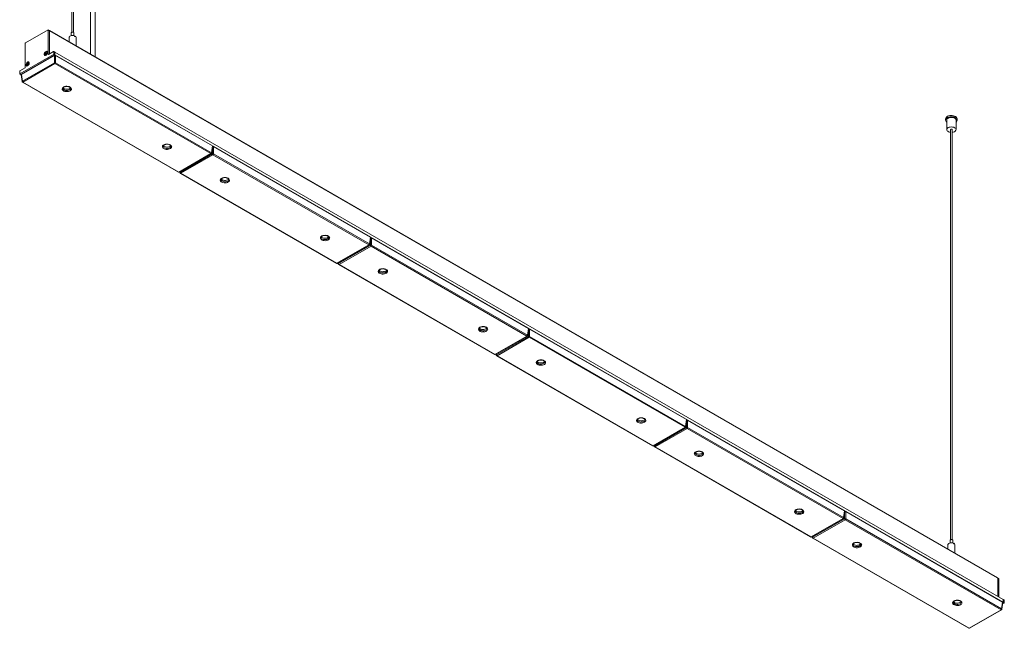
# Model space of a CAD drawing. Header units: millimetres. Extents: x 20 to 713, y 2 to 273.
# Tile 3 of 4: x 460 to 713, y 2 to 158. Entities that reach past the tile are written whole.
import ezdxf

# ---------------------------------------------------------------- set-up
doc = ezdxf.new("R2010")
doc.units = ezdxf.units.MM

msp = doc.modelspace()

# ---------------------------------------------------------------- linework, layer by layer
at = {"color": 7, "linetype": 'Continuous', "lineweight": 15}
for p, q in [((473.873, 260.439), (473.873, 155.104)), ((474.273, 155.104), (474.273, 260.439)), ((478.694, 257.738), (478.694, 149.464)), ((479.894, 148.771), (479.894, 257.738)), ((467.768, 155.737), (461.97, 152.39)), ((468.101, 155.579), (467.818, 155.742)), ((467.839, 149.491), (467.839, 155.696)), ((468.121, 155.533), (467.839, 155.696)), ((711.628, 14.993), (468.101, 155.579)), ((468.121, 149.605), (468.121, 155.533)), ((711.649, 14.947), (468.121, 155.533)), ((473.728, 154.942), (473.728, 154.278)), ((474.418, 154.278), (474.418, 154.942)), ((461.899, 152.267), (461.899, 146.062)), ((473.173, 153.799), (473.173, 152.651)), ((474.589, 154.061), (474.589, 154.224)), ((474.589, 154.103), (474.693, 154.175)), ((474.693, 154.175), (474.693, 154.012)), ((474.973, 151.612), (474.973, 153.799)), ((460.555, 144.421), (469.182, 149.401)), ((460.838, 144.257), (469.465, 149.237)), ((469.395, 149.197), (460.908, 144.298)), ((466.922, 149.21), (466.951, 149.193)), ((467.024, 149.593), (467.059, 149.635)), ((467.066, 149.556), (467.024, 149.593)), ((467.04, 149.684), (467.09, 149.701)), ((467.064, 149.662), (467.04, 149.684)), ((467.098, 149.52), (467.058, 149.491)), ((467.059, 149.635), (467.101, 149.597)), ((467.064, 149.662), (467.114, 149.679)), ((467.066, 149.556), (467.101, 149.597)), ((467.114, 149.679), (467.09, 149.701)), ((467.21, 149.631), (467.09, 149.701)), ((467.128, 149.537), (467.1, 149.521)), ((467.221, 149.528), (467.101, 149.597)), ((467.112, 149.465), (467.114, 149.512)), ((467.112, 149.465), (467.169, 149.464)), ((467.114, 149.823), (467.148, 149.818)), ((467.114, 149.823), (467.128, 149.77)), ((467.235, 149.609), (467.114, 149.679)), ((467.114, 149.512), (467.17, 149.511)), ((467.128, 149.77), (467.161, 149.765)), ((467.248, 149.701), (467.128, 149.77)), ((467.148, 149.818), (467.161, 149.765)), ((467.222, 149.503), (467.158, 149.54)), ((467.281, 149.696), (467.161, 149.765)), ((467.168, 149.837), (467.183, 149.888)), ((467.168, 149.837), (467.223, 149.824)), ((467.169, 149.464), (467.17, 149.511)), ((467.183, 149.888), (467.238, 149.875)), ((467.21, 149.631), (467.235, 149.609)), ((467.236, 149.552), (467.221, 149.501)), ((467.223, 149.824), (467.238, 149.875)), ((467.343, 149.754), (467.223, 149.824)), ((467.281, 149.696), (467.248, 149.701)), ((467.277, 149.586), (467.249, 149.57)), ((467.257, 149.572), (467.3, 149.592)), ((467.29, 149.567), (467.257, 149.572)), ((467.285, 149.626), (467.261, 149.648)), ((467.261, 149.648), (467.294, 149.643)), ((467.29, 149.567), (467.334, 149.587)), ((467.292, 149.924), (467.291, 149.877)), ((467.291, 149.877), (467.291, 149.844)), ((467.334, 149.587), (467.3, 149.592)), ((467.303, 149.817), (467.367, 149.78)), ((467.307, 149.87), (467.346, 149.899)), ((467.307, 149.87), (467.339, 149.824)), ((467.337, 149.587), (467.334, 149.587)), ((467.338, 149.736), (467.338, 149.703)), ((467.339, 149.824), (467.378, 149.852)), ((467.341, 149.727), (467.365, 149.705)), ((467.341, 149.727), (467.347, 149.678)), ((467.38, 149.796), (467.345, 149.755)), ((467.346, 149.899), (467.378, 149.852)), ((467.347, 149.678), (467.371, 149.656)), ((467.365, 149.705), (467.371, 149.656)), ((467.371, 149.656), (467.374, 149.652)), ((467.51, 150.163), (467.482, 150.18)), ((469.182, 150.217), (467.881, 149.466)), ((469.465, 149.237), (469.182, 149.401)), ((469.515, 150.059), (469.232, 150.222)), ((469.253, 149.523), (469.253, 150.176)), ((469.536, 150.013), (469.253, 150.176)), ((469.253, 149.523), (469.536, 149.36)), ((469.395, 147.317), (469.395, 149.197)), ((713.043, 9.473), (469.515, 150.059)), ((469.536, 149.36), (469.536, 150.013)), ((713.063, 9.428), (469.536, 150.013)), ((469.536, 149.36), (713.063, 8.774)), ((469.677, 149.197), (469.677, 147.317)), ((509.983, 125.929), (469.677, 149.197)), ((461.17, 142.569), (469.395, 147.317)), ((469.536, 147.086), (461.311, 142.338)), ((462.357, 146.899), (462.392, 146.941)), ((462.399, 146.862), (462.357, 146.899)), ((462.373, 146.99), (462.423, 147.007)), ((462.397, 146.968), (462.373, 146.99)), ((462.431, 146.825), (462.391, 146.796)), ((462.392, 146.941), (462.434, 146.903)), ((462.397, 146.968), (462.448, 146.984)), ((462.399, 146.862), (462.434, 146.903)), ((462.448, 146.984), (462.423, 147.007)), ((462.543, 146.937), (462.423, 147.007)), ((462.461, 146.843), (462.433, 146.827)), ((462.554, 146.834), (462.434, 146.903)), ((462.445, 146.771), (462.447, 146.818)), ((462.445, 146.771), (462.502, 146.77)), ((462.447, 147.129), (462.481, 147.124)), ((462.447, 147.129), (462.461, 147.076)), ((462.447, 146.818), (462.503, 146.817)), ((462.568, 146.915), (462.448, 146.984)), ((462.461, 147.076), (462.494, 147.071)), ((462.581, 147.006), (462.461, 147.076)), ((462.481, 147.124), (462.494, 147.071)), ((462.555, 146.809), (462.491, 146.846)), ((462.614, 147.001), (462.494, 147.071)), ((462.502, 147.143), (462.516, 147.194)), ((462.502, 147.143), (462.556, 147.13)), ((462.502, 146.77), (462.503, 146.817)), ((462.516, 147.194), (462.571, 147.181)), ((462.543, 146.937), (462.568, 146.915)), ((462.569, 146.858), (462.554, 146.807)), ((462.556, 147.13), (462.571, 147.181)), ((462.676, 147.06), (462.556, 147.13)), ((462.614, 147.001), (462.581, 147.006)), ((462.611, 146.892), (462.582, 146.876)), ((462.59, 146.878), (462.633, 146.898)), ((462.623, 146.873), (462.59, 146.878)), ((462.618, 146.932), (462.594, 146.954)), ((462.594, 146.954), (462.628, 146.949)), ((462.623, 146.873), (462.667, 146.893)), ((462.625, 147.23), (462.624, 147.183)), ((462.624, 147.183), (462.624, 147.15)), ((462.667, 146.893), (462.633, 146.898)), ((462.636, 147.123), (462.7, 147.086)), ((462.64, 147.176), (462.679, 147.205)), ((462.64, 147.176), (462.672, 147.129)), ((462.67, 146.893), (462.667, 146.893)), ((462.671, 147.042), (462.671, 147.009)), ((462.672, 147.129), (462.711, 147.158)), ((462.674, 147.033), (462.698, 147.011)), ((462.674, 147.033), (462.68, 146.984)), ((462.713, 147.102), (462.678, 147.06)), ((462.679, 147.205), (462.711, 147.158)), ((462.68, 146.984), (462.704, 146.962)), ((462.698, 147.011), (462.704, 146.962)), ((462.704, 146.962), (462.707, 146.958)), ((462.844, 147.469), (462.815, 147.486)), ((509.58, 123.969), (469.536, 147.086)), ((469.677, 147.317), (509.721, 124.2)), ((460.485, 145.115), (460.485, 144.461)), ((460.505, 144.416), (460.788, 144.252)), ((461.857, 145.988), (460.555, 145.237)), ((460.555, 144.421), (460.838, 144.257)), ((460.788, 144.252), (460.85, 144.217)), ((460.851, 144.206), (461.114, 142.472)), ((460.908, 144.298), (461.17, 142.569)), ((462.255, 146.516), (462.284, 146.499)), ((461.211, 142.328), (501.256, 119.211)), ((461.311, 142.338), (501.355, 119.221)), ((473.576, 140.746), (473.576, 140.758)), ((698.256, 132.903), (698.256, 132.576)), ((698.558, 132.576), (698.558, 130.127)), ((700.958, 130.127), (700.958, 132.576)), ((701.26, 132.576), (701.26, 132.903)), ((699.558, 130.127), (699.558, 24.792)), ((699.958, 24.792), (699.958, 130.127)), ((499.315, 125.888), (499.315, 125.9)), ((501.355, 119.221), (509.58, 123.969)), ((501.455, 119.211), (509.68, 123.959)), ((509.721, 124.2), (509.983, 125.929)), ((509.778, 124.103), (510.04, 125.837)), ((510.264, 125.766), (510.264, 123.886)), ((550.571, 102.498), (510.264, 125.766)), ((501.758, 119.138), (509.983, 123.886)), ((510.124, 123.655), (501.899, 118.907)), ((550.168, 100.538), (510.124, 123.655)), ((510.264, 123.886), (550.309, 100.769)), ((501.658, 119.328), (501.702, 119.041)), ((501.799, 118.898), (541.843, 95.781)), ((501.899, 118.907), (541.943, 95.79)), ((514.164, 117.315), (514.164, 117.327)), ((539.903, 102.457), (539.903, 102.469)), ((550.309, 100.769), (550.571, 102.498)), ((550.366, 100.672), (550.628, 102.406)), ((550.852, 102.335), (550.852, 100.455)), ((591.159, 79.067), (550.852, 102.335)), ((541.943, 95.79), (550.168, 100.538)), ((542.043, 95.781), (550.268, 100.528)), ((542.346, 95.707), (550.571, 100.455)), ((550.712, 100.224), (542.487, 95.477)), ((590.756, 77.107), (550.712, 100.224)), ((550.852, 100.455), (590.897, 77.338)), ((542.246, 95.897), (542.289, 95.61)), ((542.387, 95.467), (582.431, 72.35)), ((542.487, 95.477), (582.531, 72.36)), ((554.752, 93.885), (554.752, 93.897)), ((580.491, 79.026), (580.491, 79.038)), ((590.897, 77.338), (591.159, 79.067)), ((590.953, 77.241), (591.216, 78.975)), ((591.44, 78.904), (591.44, 77.024)), ((631.747, 55.636), (591.44, 78.904)), ((582.531, 72.36), (590.756, 77.107)), ((582.631, 72.35), (590.856, 77.097)), ((582.934, 72.276), (591.159, 77.024)), ((591.299, 76.793), (583.075, 72.046)), ((631.344, 53.676), (591.299, 76.793)), ((591.44, 77.024), (631.485, 53.907)), ((582.834, 72.466), (582.877, 72.179)), ((582.975, 72.036), (623.019, 48.919)), ((583.075, 72.046), (623.119, 48.929)), ((595.34, 70.454), (595.34, 70.466)), ((631.485, 53.907), (631.747, 55.636)), ((621.079, 55.595), (621.079, 55.607)), ((623.119, 48.929), (631.344, 53.676)), ((623.219, 48.919), (631.444, 53.667)), ((623.522, 48.845), (631.747, 53.593)), ((631.887, 53.363), (623.663, 48.615)), ((631.541, 53.81), (631.804, 55.545)), ((671.932, 30.246), (631.887, 53.363)), ((632.028, 55.473), (632.028, 53.593)), ((672.334, 32.205), (632.028, 55.473)), ((632.028, 53.593), (672.072, 30.476)), ((623.422, 49.036), (623.465, 48.748)), ((623.563, 48.605), (663.607, 25.488)), ((623.663, 48.615), (663.707, 25.498)), ((635.928, 47.023), (635.928, 47.035)), ((661.667, 32.164), (661.666, 32.176)), ((672.072, 30.476), (672.334, 32.205)), ((672.129, 30.379), (672.392, 32.114)), ((672.616, 32.042), (672.616, 30.162)), ((712.922, 8.774), (672.616, 32.042)), ((663.707, 25.498), (671.932, 30.246)), ((663.807, 25.488), (672.032, 30.236)), ((664.11, 25.414), (672.334, 30.162)), ((672.475, 29.932), (664.251, 25.184)), ((712.52, 6.815), (672.475, 29.932)), ((672.616, 30.162), (712.66, 7.045)), ((664.01, 25.605), (664.053, 25.317)), ((664.151, 25.174), (704.195, 2.057)), ((664.251, 25.184), (704.295, 2.067)), ((676.516, 23.592), (676.516, 23.604)), ((698.858, 23.487), (698.858, 22.365)), ((699.413, 24.63), (699.413, 23.966)), ((700.103, 23.966), (700.103, 24.63)), ((700.275, 23.749), (700.275, 23.912)), ((700.275, 23.791), (700.379, 23.863)), ((700.379, 23.863), (700.379, 23.7)), ((700.658, 21.326), (700.658, 23.487)), ((711.911, 14.83), (711.628, 14.993)), ((711.649, 14.947), (711.649, 10.278)), ((711.932, 14.784), (711.649, 14.947)), ((711.932, 14.784), (711.932, 10.115)), ((702.255, 8.733), (702.254, 8.745)), ((712.66, 7.045), (712.922, 8.774)), ((712.717, 6.948), (712.98, 8.683)), ((713.275, 8.489), (712.92, 8.283)), ((712.993, 8.652), (712.974, 8.641)), ((713.275, 8.489), (712.993, 8.652)), ((713.325, 9.31), (713.043, 9.473)), ((713.063, 9.428), (713.063, 8.774)), ((713.346, 9.264), (713.063, 9.428)), ((713.063, 8.774), (713.346, 8.611)), ((713.346, 9.264), (713.346, 8.611)), ((704.295, 2.067), (712.52, 6.815)), ((704.395, 2.057), (712.62, 6.805))]:
    msp.add_line(p, q, dxfattribs=at)
at = {"color": 8, "linetype": 'Continuous', "lineweight": 15}
for p, q in [((467.066, 149.556), (467.113, 149.529)), ((467.193, 149.45), (467.169, 149.464)), ((467.215, 149.485), (467.17, 149.511)), ((467.221, 149.528), (467.207, 149.512)), ((467.291, 149.844), (467.238, 149.875)), ((467.382, 149.799), (467.339, 149.824)), ((467.353, 149.788), (467.343, 149.754)), ((467.343, 149.754), (467.344, 149.754)), ((467.404, 149.838), (467.378, 149.852)), ((467.839, 149.491), (467.881, 149.466)), ((469.484, 149.227), (469.465, 149.237)), ((462.399, 146.862), (462.446, 146.834)), ((462.526, 146.756), (462.502, 146.77)), ((462.548, 146.791), (462.503, 146.817)), ((462.554, 146.834), (462.54, 146.817)), ((462.624, 147.15), (462.571, 147.181)), ((462.715, 147.104), (462.672, 147.129)), ((462.686, 147.094), (462.676, 147.06)), ((462.676, 147.06), (462.678, 147.059)), ((462.737, 147.143), (462.711, 147.158)), ((460.838, 144.257), (460.857, 144.246)), ((509.983, 123.886), (509.983, 125.456)), ((510.072, 125.796), (510.037, 125.815)), ((501.724, 119.366), (501.758, 119.138)), ((550.571, 100.455), (550.571, 102.025)), ((550.659, 102.365), (550.625, 102.385)), ((542.312, 95.935), (542.346, 95.707)), ((591.159, 77.024), (591.159, 78.594)), ((591.247, 78.934), (591.213, 78.954)), ((582.9, 72.504), (582.934, 72.276)), ((631.747, 53.593), (631.747, 55.164)), ((631.835, 55.503), (631.801, 55.523)), ((623.488, 49.074), (623.522, 48.845)), ((672.334, 30.162), (672.334, 31.733)), ((672.423, 32.072), (672.389, 32.092)), ((664.075, 25.643), (664.11, 25.414)), ((712.993, 8.652), (712.977, 8.661))]:
    msp.add_line(p, q, dxfattribs=at)
at = {"color": 7, "linetype": 'Continuous', "lineweight": 15, "flags": 128}
for points in [[(474.589, 154.224), (474.35, 154.293), (474.086, 154.318), (473.821, 154.297), (473.578, 154.233), (473.379, 154.13), (473.241, 153.998), (473.177, 153.848), (473.173, 153.799)], [(473.728, 154.942), (473.743, 155), (473.807, 155.069), (473.911, 155.118), (474.04, 155.14), (474.174, 155.132), (474.293, 155.095), (474.378, 155.035), (474.416, 154.96), (474.418, 154.942)], [(466.778, 149.45), (466.804, 149.632), (466.877, 149.822), (466.99, 149.997), (467.129, 150.135), (467.276, 150.22), (467.414, 150.241), (467.527, 150.197), (467.601, 150.092), (467.627, 149.94), (467.601, 149.757), (467.527, 149.567), (467.414, 149.393), (467.276, 149.255), (467.129, 149.17), (466.99, 149.148), (466.877, 149.192), (466.804, 149.297), (466.778, 149.45)], [(467.324, 149.33), (467.179, 149.225), (467.038, 149.184), (466.919, 149.212), (466.838, 149.305), (466.806, 149.451), (466.828, 149.629), (466.901, 149.817), (467.014, 149.988), (467.152, 150.119), (467.297, 150.194), (467.43, 150.2), (467.532, 150.139), (467.589, 150.017), (467.594, 149.852), (467.546, 149.666), (467.452, 149.483), (467.324, 149.33)], [(467.058, 149.491), (467.039, 149.48), (467.021, 149.478), (467.006, 149.485), (466.997, 149.5), (466.994, 149.521), (466.998, 149.545), (467.009, 149.57), (467.024, 149.593)], [(467.04, 149.684), (467.03, 149.699), (467.028, 149.72), (467.032, 149.744), (467.042, 149.77), (467.058, 149.792), (467.076, 149.81), (467.096, 149.821), (467.114, 149.823)], [(467.069, 149.498), (467.064, 149.498), (467.057, 149.502), (467.052, 149.509), (467.051, 149.519), (467.053, 149.532), (467.058, 149.544), (467.066, 149.556)], [(467.09, 149.701), (467.086, 149.708), (467.084, 149.719), (467.086, 149.731), (467.091, 149.743), (467.099, 149.755), (467.109, 149.764), (467.118, 149.769), (467.128, 149.77)], [(467.114, 149.512), (467.113, 149.515), (467.113, 149.518), (467.111, 149.521), (467.109, 149.522), (467.107, 149.523), (467.104, 149.522), (467.101, 149.521), (467.098, 149.52)], [(467.221, 149.501), (467.211, 149.476), (467.195, 149.453), (467.176, 149.435), (467.157, 149.425), (467.139, 149.423), (467.124, 149.43), (467.115, 149.445), (467.112, 149.465)], [(467.17, 149.511), (467.17, 149.521), (467.167, 149.53), (467.162, 149.536), (467.156, 149.541), (467.149, 149.543), (467.14, 149.542), (467.131, 149.539), (467.128, 149.537)], [(467.184, 149.443), (467.182, 149.443), (467.175, 149.446), (467.17, 149.454), (467.169, 149.464)], [(467.183, 149.888), (467.194, 149.913), (467.209, 149.936), (467.228, 149.954), (467.248, 149.965), (467.266, 149.967), (467.28, 149.96), (467.29, 149.945), (467.292, 149.924)], [(467.224, 149.69), (467.218, 149.684), (467.213, 149.676), (467.208, 149.667), (467.206, 149.658), (467.204, 149.65), (467.205, 149.642), (467.207, 149.636), (467.21, 149.631)], [(467.242, 149.675), (467.24, 149.673), (467.217, 149.629)], [(467.238, 149.875), (467.243, 149.887), (467.251, 149.899), (467.26, 149.908), (467.27, 149.913), (467.279, 149.914), (467.286, 149.91), (467.291, 149.903), (467.292, 149.901)], [(467.365, 149.705), (467.374, 149.691), (467.377, 149.67), (467.373, 149.645), (467.362, 149.62), (467.347, 149.597), (467.328, 149.579), (467.308, 149.569), (467.29, 149.567)], [(467.291, 149.877), (467.291, 149.874), (467.292, 149.871), (467.293, 149.869), (467.295, 149.867), (467.298, 149.867), (467.301, 149.867), (467.304, 149.868), (467.307, 149.87)], [(467.291, 149.844), (467.291, 149.836), (467.294, 149.827), (467.299, 149.82), (467.305, 149.816), (467.312, 149.814), (467.321, 149.815), (467.33, 149.818), (467.339, 149.824)], [(467.346, 149.899), (467.366, 149.909), (467.384, 149.911), (467.398, 149.904), (467.408, 149.89), (467.41, 149.869), (467.406, 149.844), (467.396, 149.819), (467.38, 149.796)], [(467.378, 149.852), (467.388, 149.858), (467.397, 149.859), (467.404, 149.855), (467.408, 149.85)], [(462.111, 146.756), (462.137, 146.938), (462.21, 147.128), (462.323, 147.302), (462.462, 147.441), (462.609, 147.526), (462.747, 147.547), (462.86, 147.503), (462.934, 147.398), (462.96, 147.246), (462.934, 147.063), (462.86, 146.873), (462.747, 146.699), (462.609, 146.561), (462.462, 146.476), (462.323, 146.454), (462.21, 146.498), (462.137, 146.603), (462.111, 146.756)], [(462.657, 146.635), (462.512, 146.531), (462.371, 146.49), (462.252, 146.518), (462.171, 146.611), (462.14, 146.756), (462.161, 146.935), (462.234, 147.123), (462.347, 147.294), (462.485, 147.425), (462.631, 147.499), (462.763, 147.506), (462.865, 147.445), (462.922, 147.323), (462.927, 147.158), (462.879, 146.972), (462.785, 146.789), (462.657, 146.635)], [(462.391, 146.796), (462.372, 146.786), (462.354, 146.784), (462.339, 146.791), (462.33, 146.806), (462.327, 146.827), (462.331, 146.851), (462.342, 146.876), (462.357, 146.899)], [(462.373, 146.99), (462.363, 147.005), (462.361, 147.026), (462.365, 147.05), (462.375, 147.075), (462.391, 147.098), (462.41, 147.116), (462.429, 147.127), (462.447, 147.129)], [(462.402, 146.804), (462.397, 146.804), (462.39, 146.807), (462.385, 146.815), (462.384, 146.825), (462.386, 146.838), (462.391, 146.85), (462.399, 146.862)], [(462.423, 147.007), (462.419, 147.014), (462.417, 147.024), (462.419, 147.037), (462.425, 147.049), (462.432, 147.061), (462.442, 147.07), (462.452, 147.075), (462.461, 147.076)], [(462.447, 146.818), (462.447, 146.821), (462.446, 146.824), (462.444, 146.826), (462.442, 146.828), (462.44, 146.829), (462.437, 146.828), (462.434, 146.827), (462.431, 146.825)], [(462.554, 146.807), (462.544, 146.782), (462.528, 146.759), (462.51, 146.741), (462.49, 146.731), (462.472, 146.729), (462.457, 146.736), (462.448, 146.75), (462.445, 146.771)], [(462.503, 146.817), (462.503, 146.827), (462.5, 146.836), (462.496, 146.842), (462.489, 146.847), (462.482, 146.849), (462.473, 146.848), (462.464, 146.845), (462.461, 146.843)], [(462.518, 146.749), (462.515, 146.749), (462.508, 146.752), (462.503, 146.76), (462.502, 146.77)], [(462.516, 147.194), (462.527, 147.219), (462.542, 147.242), (462.561, 147.26), (462.581, 147.27), (462.599, 147.272), (462.614, 147.266), (462.623, 147.251), (462.625, 147.23)], [(462.557, 146.996), (462.551, 146.989), (462.546, 146.981), (462.541, 146.973), (462.539, 146.964), (462.538, 146.956), (462.538, 146.948), (462.54, 146.942), (462.543, 146.937)], [(462.587, 147.001), (462.573, 146.979), (462.55, 146.934)], [(462.571, 147.181), (462.576, 147.193), (462.584, 147.205), (462.593, 147.214), (462.603, 147.219), (462.612, 147.22), (462.619, 147.216), (462.624, 147.209), (462.625, 147.207)], [(462.698, 147.011), (462.707, 146.996), (462.71, 146.976), (462.706, 146.951), (462.695, 146.926), (462.68, 146.903), (462.661, 146.885), (462.641, 146.875), (462.623, 146.873)], [(462.624, 147.183), (462.624, 147.18), (462.625, 147.177), (462.626, 147.175), (462.629, 147.173), (462.631, 147.173), (462.634, 147.173), (462.637, 147.174), (462.64, 147.176)], [(462.624, 147.15), (462.625, 147.142), (462.627, 147.133), (462.632, 147.126), (462.638, 147.122), (462.645, 147.12), (462.654, 147.121), (462.663, 147.124), (462.672, 147.129)], [(462.679, 147.205), (462.699, 147.215), (462.717, 147.217), (462.732, 147.21), (462.741, 147.196), (462.743, 147.175), (462.739, 147.15), (462.729, 147.125), (462.713, 147.102)], [(462.711, 147.158), (462.721, 147.163), (462.73, 147.164), (462.738, 147.161), (462.741, 147.156)], [(473.425, 141.073), (473.609, 140.936), (473.729, 140.776), (473.776, 140.605), (473.747, 140.432), (473.645, 140.269), (473.476, 140.125), (473.251, 140.01), (472.983, 139.931), (472.689, 139.893), (472.389, 139.899), (472.1, 139.947), (471.841, 140.036), (471.628, 140.158), (471.475, 140.308), (471.391, 140.475), (471.382, 140.648), (471.447, 140.818), (471.584, 140.972), (471.783, 141.103), (472.031, 141.2), (472.314, 141.259), (472.614, 141.275), (472.911, 141.248), (473.187, 141.179), (473.425, 141.073)], [(471.622, 140.9), (471.646, 140.861), (471.779, 140.724), (471.972, 140.613), (472.209, 140.536), (472.474, 140.499), (472.746, 140.504), (473.006, 140.552), (473.233, 140.638), (473.412, 140.756), (473.526, 140.891)], [(698.256, 132.903), (698.288, 133.081), (698.388, 133.259), (698.553, 133.421), (698.774, 133.558), (699.041, 133.665), (699.342, 133.736), (699.662, 133.769), (699.986, 133.76), (700.3, 133.712), (700.589, 133.626), (700.838, 133.506), (701.038, 133.358), (701.177, 133.188), (701.25, 133.005), (701.26, 132.903)], [(698.288, 132.754), (698.388, 132.933), (698.553, 133.094), (698.774, 133.232), (699.041, 133.339), (699.342, 133.41), (699.662, 133.442), (699.986, 133.434), (700.3, 133.385), (700.589, 133.299), (700.838, 133.179), (701.038, 133.031), (701.177, 132.862), (701.25, 132.679), (701.253, 132.491), (701.187, 132.308), (701.053, 132.137), (700.958, 132.055)], [(698.558, 132.576), (698.584, 132.719), (698.682, 132.883), (698.848, 133.028), (699.071, 133.144), (699.337, 133.225), (699.629, 133.265), (699.93, 133.262), (700.22, 133.216), (700.481, 133.129), (700.697, 133.008), (700.853, 132.86), (700.941, 132.694), (700.958, 132.576)], [(700.933, 129.985), (700.957, 130.158), (700.906, 130.329), (700.783, 130.487), (700.595, 130.623), (700.355, 130.728), (700.078, 130.795), (699.78, 130.819), (699.481, 130.801), (699.199, 130.74), (698.953, 130.64), (698.757, 130.509), (698.624, 130.353), (698.562, 130.183), (698.576, 130.009), (698.663, 129.843), (698.82, 129.695), (699.035, 129.574), (699.296, 129.487), (699.558, 129.444)], [(699.958, 130.127), (699.955, 130.148), (699.926, 130.19), (699.871, 130.222), (699.799, 130.24), (699.721, 130.24), (699.649, 130.223), (699.593, 130.192), (699.562, 130.151), (699.558, 130.127)], [(699.958, 130.127), (699.955, 130.148), (699.926, 130.19), (699.871, 130.222), (699.799, 130.24), (699.721, 130.24), (699.649, 130.223), (699.593, 130.192), (699.562, 130.151), (699.558, 130.127)], [(499.163, 126.214), (499.348, 126.077), (499.467, 125.918), (499.514, 125.746), (499.486, 125.573), (499.384, 125.41), (499.215, 125.266), (498.989, 125.152), (498.721, 125.073), (498.428, 125.035), (498.127, 125.04), (497.838, 125.089), (497.579, 125.177), (497.367, 125.3), (497.214, 125.449), (497.13, 125.616), (497.12, 125.79), (497.186, 125.959), (497.322, 126.114), (497.521, 126.244), (497.77, 126.342), (498.053, 126.401), (498.353, 126.417), (498.65, 126.39), (498.926, 126.321), (499.163, 126.214)], [(497.361, 126.042), (497.385, 126.003), (497.518, 125.866), (497.711, 125.754), (497.948, 125.677), (498.213, 125.64), (498.485, 125.645), (498.744, 125.693), (498.972, 125.779), (499.151, 125.898), (499.264, 126.033)], [(514.013, 117.642), (514.197, 117.505), (514.317, 117.345), (514.364, 117.174), (514.335, 117.001), (514.233, 116.838), (514.064, 116.694), (513.839, 116.579), (513.571, 116.5), (513.277, 116.463), (512.976, 116.468), (512.688, 116.516), (512.429, 116.605), (512.216, 116.728), (512.063, 116.877), (511.979, 117.044), (511.969, 117.217), (512.035, 117.387), (512.172, 117.542), (512.371, 117.672), (512.619, 117.769), (512.902, 117.828), (513.202, 117.845), (513.499, 117.817), (513.775, 117.748), (514.013, 117.642)], [(512.21, 117.469), (512.234, 117.43), (512.367, 117.293), (512.56, 117.182), (512.797, 117.105), (513.062, 117.068), (513.334, 117.073), (513.594, 117.121), (513.821, 117.207), (514, 117.325), (514.113, 117.461)], [(539.751, 102.783), (539.936, 102.646), (540.055, 102.487), (540.102, 102.315), (540.074, 102.142), (539.972, 101.979), (539.803, 101.835), (539.577, 101.721), (539.309, 101.642), (539.016, 101.604), (538.715, 101.609), (538.426, 101.658), (538.167, 101.746), (537.955, 101.869), (537.802, 102.018), (537.718, 102.185), (537.708, 102.359), (537.774, 102.528), (537.91, 102.683), (538.109, 102.813), (538.358, 102.911), (538.641, 102.97), (538.941, 102.986), (539.238, 102.959), (539.514, 102.89), (539.751, 102.783)], [(537.949, 102.611), (537.973, 102.572), (538.106, 102.435), (538.299, 102.323), (538.536, 102.246), (538.801, 102.209), (539.073, 102.215), (539.332, 102.262), (539.56, 102.348), (539.739, 102.467), (539.852, 102.602)], [(554.601, 94.211), (554.785, 94.074), (554.904, 93.915), (554.952, 93.743), (554.923, 93.57), (554.821, 93.407), (554.652, 93.263), (554.427, 93.148), (554.159, 93.069), (553.865, 93.032), (553.564, 93.037), (553.276, 93.085), (553.017, 93.174), (552.804, 93.297), (552.651, 93.446), (552.567, 93.613), (552.557, 93.786), (552.623, 93.956), (552.76, 94.111), (552.959, 94.241), (553.207, 94.339), (553.49, 94.397), (553.79, 94.414), (554.087, 94.386), (554.363, 94.318), (554.601, 94.211)], [(552.798, 94.038), (552.822, 93.999), (552.955, 93.862), (553.148, 93.751), (553.385, 93.674), (553.65, 93.637), (553.922, 93.642), (554.182, 93.69), (554.409, 93.776), (554.588, 93.895), (554.701, 94.03)], [(580.339, 79.352), (580.524, 79.215), (580.643, 79.056), (580.69, 78.884), (580.662, 78.712), (580.56, 78.548), (580.391, 78.405), (580.165, 78.29), (579.897, 78.211), (579.604, 78.173), (579.303, 78.178), (579.014, 78.227), (578.755, 78.315), (578.543, 78.438), (578.389, 78.588), (578.306, 78.754), (578.296, 78.928), (578.362, 79.097), (578.498, 79.252), (578.697, 79.382), (578.946, 79.48), (579.229, 79.539), (579.528, 79.555), (579.826, 79.528), (580.102, 79.459), (580.339, 79.352)], [(578.537, 79.18), (578.561, 79.141), (578.694, 79.004), (578.887, 78.893), (579.124, 78.816), (579.389, 78.778), (579.661, 78.784), (579.92, 78.831), (580.148, 78.917), (580.327, 79.036), (580.44, 79.171)], [(595.189, 70.78), (595.373, 70.643), (595.492, 70.484), (595.539, 70.312), (595.511, 70.139), (595.409, 69.976), (595.24, 69.832), (595.015, 69.717), (594.747, 69.639), (594.453, 69.601), (594.152, 69.606), (593.863, 69.655), (593.605, 69.743), (593.392, 69.866), (593.239, 70.015), (593.155, 70.182), (593.145, 70.356), (593.211, 70.525), (593.348, 70.68), (593.546, 70.81), (593.795, 70.908), (594.078, 70.966), (594.378, 70.983), (594.675, 70.956), (594.951, 70.887), (595.189, 70.78)], [(593.386, 70.608), (593.41, 70.568), (593.543, 70.431), (593.736, 70.32), (593.973, 70.243), (594.238, 70.206), (594.51, 70.211), (594.77, 70.259), (594.997, 70.345), (595.176, 70.464), (595.289, 70.599)], [(620.927, 55.922), (621.112, 55.784), (621.231, 55.625), (621.278, 55.453), (621.25, 55.281), (621.148, 55.117), (620.979, 54.974), (620.753, 54.859), (620.485, 54.78), (620.192, 54.742), (619.891, 54.748), (619.602, 54.796), (619.343, 54.884), (619.131, 55.007), (618.977, 55.157), (618.893, 55.323), (618.884, 55.497), (618.95, 55.666), (619.086, 55.821), (619.285, 55.951), (619.534, 56.049), (619.817, 56.108), (620.116, 56.124), (620.414, 56.097), (620.69, 56.028), (620.927, 55.922)], [(619.125, 55.749), (619.148, 55.71), (619.282, 55.573), (619.474, 55.462), (619.712, 55.385), (619.976, 55.347), (620.249, 55.353), (620.508, 55.4), (620.736, 55.487), (620.915, 55.605), (621.028, 55.74)], [(635.776, 47.349), (635.961, 47.212), (636.08, 47.053), (636.127, 46.881), (636.099, 46.708), (635.997, 46.545), (635.828, 46.401), (635.602, 46.286), (635.334, 46.208), (635.041, 46.17), (634.74, 46.175), (634.451, 46.224), (634.192, 46.312), (633.98, 46.435), (633.827, 46.584), (633.743, 46.751), (633.733, 46.925), (633.799, 47.094), (633.935, 47.249), (634.134, 47.379), (634.383, 47.477), (634.666, 47.535), (634.966, 47.552), (635.263, 47.525), (635.539, 47.456), (635.776, 47.349)], [(633.974, 47.177), (633.998, 47.138), (634.131, 47.001), (634.324, 46.889), (634.561, 46.812), (634.826, 46.775), (635.098, 46.78), (635.357, 46.828), (635.585, 46.914), (635.764, 47.033), (635.877, 47.168)], [(661.515, 32.491), (661.7, 32.353), (661.819, 32.194), (661.866, 32.023), (661.838, 31.85), (661.736, 31.686), (661.567, 31.543), (661.341, 31.428), (661.073, 31.349), (660.78, 31.311), (660.479, 31.317), (660.19, 31.365), (659.931, 31.453), (659.718, 31.576), (659.565, 31.726), (659.481, 31.892), (659.472, 32.066), (659.538, 32.235), (659.674, 32.39), (659.873, 32.52), (660.122, 32.618), (660.405, 32.677), (660.704, 32.693), (661.001, 32.666), (661.277, 32.597), (661.515, 32.491)], [(659.712, 32.318), (659.736, 32.279), (659.87, 32.142), (660.062, 32.031), (660.3, 31.954), (660.564, 31.916), (660.837, 31.922), (661.096, 31.969), (661.324, 32.056), (661.503, 32.174), (661.616, 32.309)], [(676.364, 23.918), (676.549, 23.781), (676.668, 23.622), (676.715, 23.45), (676.687, 23.277), (676.585, 23.114), (676.416, 22.97), (676.19, 22.856), (675.922, 22.777), (675.629, 22.739), (675.328, 22.744), (675.039, 22.793), (674.78, 22.881), (674.568, 23.004), (674.415, 23.153), (674.331, 23.32), (674.321, 23.494), (674.387, 23.663), (674.523, 23.818), (674.722, 23.948), (674.971, 24.046), (675.254, 24.105), (675.554, 24.121), (675.851, 24.094), (676.127, 24.025), (676.364, 23.918)], [(674.562, 23.746), (674.586, 23.707), (674.719, 23.57), (674.912, 23.458), (675.149, 23.381), (675.414, 23.344), (675.686, 23.35), (675.945, 23.397), (676.173, 23.483), (676.352, 23.602), (676.465, 23.737)], [(700.275, 23.912), (700.036, 23.981), (699.772, 24.006), (699.507, 23.985), (699.264, 23.921), (699.065, 23.818), (698.927, 23.686), (698.862, 23.536), (698.858, 23.487)], [(699.413, 24.63), (699.428, 24.688), (699.492, 24.757), (699.597, 24.806), (699.726, 24.828), (699.86, 24.82), (699.978, 24.783), (700.063, 24.723), (700.102, 24.648), (700.103, 24.63)], [(702.103, 9.06), (702.287, 8.923), (702.407, 8.763), (702.454, 8.592), (702.426, 8.419), (702.324, 8.255), (702.155, 8.112), (701.929, 7.997), (701.661, 7.918), (701.368, 7.88), (701.067, 7.886), (700.778, 7.934), (700.519, 8.023), (700.306, 8.145), (700.153, 8.295), (700.069, 8.462), (700.06, 8.635), (700.126, 8.805), (700.262, 8.959), (700.461, 9.09), (700.71, 9.187), (700.993, 9.246), (701.292, 9.262), (701.589, 9.235), (701.865, 9.166), (702.103, 9.06)], [(700.3, 8.887), (700.324, 8.848), (700.458, 8.711), (700.65, 8.6), (700.888, 8.523), (701.152, 8.486), (701.424, 8.491), (701.684, 8.538), (701.912, 8.625), (702.091, 8.743), (702.204, 8.878)]]:
    msp.add_lwpolyline(points, dxfattribs=at)
at = {"color": 8, "linetype": 'Continuous', "lineweight": 15, "flags": 128}
for points in [[(467.221, 149.528), (467.227, 149.524), (467.228, 149.524)], [(462.554, 146.834), (462.56, 146.83), (462.561, 146.83)], [(471.576, 140.744), (471.581, 140.687), (471.646, 140.535), (471.779, 140.398), (471.972, 140.286), (472.209, 140.209), (472.474, 140.172), (472.746, 140.178), (473.006, 140.225), (473.233, 140.311), (473.412, 140.43), (473.529, 140.572), (473.576, 140.727), (473.576, 140.746)], [(497.315, 125.885), (497.32, 125.829), (497.385, 125.676), (497.518, 125.539), (497.711, 125.428), (497.948, 125.351), (498.213, 125.314), (498.485, 125.319), (498.744, 125.366), (498.972, 125.453), (499.151, 125.571), (499.268, 125.713), (499.314, 125.868), (499.315, 125.888)], [(512.164, 117.313), (512.169, 117.256), (512.234, 117.104), (512.367, 116.967), (512.56, 116.855), (512.797, 116.778), (513.062, 116.741), (513.334, 116.747), (513.594, 116.794), (513.821, 116.88), (514, 116.999), (514.117, 117.141), (514.164, 117.296), (514.164, 117.315)], [(537.903, 102.455), (537.908, 102.398), (537.973, 102.245), (538.106, 102.108), (538.299, 101.997), (538.536, 101.92), (538.801, 101.883), (539.073, 101.888), (539.332, 101.936), (539.56, 102.022), (539.739, 102.14), (539.856, 102.282), (539.902, 102.437), (539.903, 102.457)], [(552.752, 93.882), (552.757, 93.826), (552.822, 93.673), (552.955, 93.536), (553.148, 93.425), (553.385, 93.348), (553.65, 93.31), (553.922, 93.316), (554.182, 93.363), (554.409, 93.449), (554.588, 93.568), (554.705, 93.71), (554.752, 93.865), (554.752, 93.885)], [(578.491, 79.024), (578.496, 78.967), (578.561, 78.814), (578.694, 78.677), (578.887, 78.566), (579.124, 78.489), (579.389, 78.452), (579.661, 78.457), (579.92, 78.505), (580.148, 78.591), (580.327, 78.709), (580.444, 78.851), (580.49, 79.006), (580.491, 79.026)], [(593.34, 70.451), (593.345, 70.395), (593.41, 70.242), (593.543, 70.105), (593.736, 69.994), (593.973, 69.917), (594.238, 69.879), (594.51, 69.885), (594.77, 69.932), (594.997, 70.019), (595.176, 70.137), (595.293, 70.279), (595.339, 70.434), (595.34, 70.454)], [(619.079, 55.593), (619.084, 55.536), (619.148, 55.383), (619.282, 55.246), (619.474, 55.135), (619.712, 55.058), (619.976, 55.021), (620.249, 55.026), (620.508, 55.074), (620.736, 55.16), (620.915, 55.278), (621.032, 55.42), (621.078, 55.575), (621.079, 55.595)], [(633.928, 47.02), (633.933, 46.964), (633.998, 46.811), (634.131, 46.674), (634.324, 46.563), (634.561, 46.486), (634.826, 46.448), (635.098, 46.454), (635.357, 46.501), (635.585, 46.588), (635.764, 46.706), (635.881, 46.848), (635.927, 47.003), (635.928, 47.023)], [(659.667, 32.162), (659.672, 32.105), (659.736, 31.952), (659.87, 31.815), (660.062, 31.704), (660.3, 31.627), (660.564, 31.59), (660.837, 31.595), (661.096, 31.643), (661.324, 31.729), (661.503, 31.847), (661.62, 31.989), (661.666, 32.144), (661.667, 32.164)], [(674.516, 23.59), (674.521, 23.533), (674.586, 23.38), (674.719, 23.243), (674.912, 23.132), (675.149, 23.055), (675.414, 23.018), (675.686, 23.023), (675.945, 23.07), (676.173, 23.157), (676.352, 23.275), (676.469, 23.417), (676.515, 23.572), (676.516, 23.592)], [(700.255, 8.731), (700.26, 8.674), (700.324, 8.521), (700.458, 8.384), (700.65, 8.273), (700.888, 8.196), (701.152, 8.159), (701.424, 8.164), (701.684, 8.212), (701.912, 8.298), (702.091, 8.417), (702.208, 8.559), (702.254, 8.713), (702.255, 8.733)]]:
    msp.add_lwpolyline(points, dxfattribs=at)
at = {"color": 7, "linetype": 'Continuous', "lineweight": 15}
for centre, radius, start, end in [((467.796, 155.703), 0.0437, 350.78611, 129.20314), ((468.071, 155.538), 0.0506, 354.5644, 54.12317), ((462.052, 152.26), 0.154, 122.60563, 177.39449), ((474.225, 153.155), 0.976, 61.33049, 68.07232), ((474.523, 153.756), 0.452, 5.34776, 67.85721), ((467.044, 149.651), 0.0221, 312.00269, 28.888), ((467.056, 149.647), 0.0663, 312.00199, 28.88903), ((467.145, 149.842), 0.0242, 277.59849, 349.41304), ((467.151, 149.837), 0.0727, 277.59866, 349.41312), ((467.226, 149.668), 0.04, 246.39112, 329.94127), ((467.247, 149.67), 0.0306, 88.37932, 138.39129), ((467.251, 149.646), 0.04, 246.39133, 329.9412), ((467.26, 149.548), 0.0242, 97.59802, 169.4138), ((467.223, 149.666), 0.0425, 334.35841, 53.84167), ((467.297, 149.555), 0.0366, 85.23179, 122.26037), ((467.272, 149.768), 0.0727, 277.59866, 349.41312), ((467.263, 149.666), 0.0349, 12.22829, 57.94631), ((467.249, 149.662), 0.0491, 337.44647, 13.71193), ((467.36, 149.738), 0.0221, 132.00256, 208.88813), ((467.373, 149.702), 0.035, 177.47372, 221.9558), ((467.864, 149.486), 0.0262, 170.786, 309.20309), ((469.21, 150.183), 0.0437, 350.78592, 129.20315), ((469.099, 149.53), 0.154, 302.6055, 357.39456), ((469.382, 149.367), 0.154, 302.6055, 357.39456), ((469.486, 150.018), 0.0499, 354.12837, 54.5592), ((469.487, 150.019), 0.0486, 353.19556, 55.49201), ((462.378, 146.957), 0.0221, 312.00161, 28.89006), ((462.389, 146.952), 0.0663, 312.00199, 28.88903), ((462.478, 147.148), 0.0242, 277.59849, 349.41304), ((462.485, 147.143), 0.0727, 277.59866, 349.41312), ((462.559, 146.974), 0.04, 246.39073, 329.94166), ((462.58, 146.976), 0.0306, 88.37946, 138.39115), ((462.584, 146.952), 0.04, 246.39133, 329.9412), ((462.593, 146.854), 0.0242, 97.59802, 169.4138), ((462.556, 146.972), 0.0425, 334.35889, 53.84118), ((462.63, 146.861), 0.0366, 85.23183, 122.26075), ((462.605, 147.074), 0.0727, 277.59866, 349.41312), ((462.596, 146.972), 0.0349, 12.22829, 57.94631), ((462.582, 146.968), 0.0491, 337.44647, 13.71193), ((462.693, 147.044), 0.0221, 132.00247, 208.88871), ((462.706, 147.007), 0.035, 177.47399, 221.95488), ((469.536, 146.977), 0.368, 67.47913, 112.52161), ((469.704, 147.347), 0.311, 185.6887, 237.1987), ((469.367, 147.347), 0.311, 302.80083, 354.31103), ((460.528, 144.454), 0.0437, 170.7856, 309.20347), ((460.638, 145.108), 0.154, 122.60538, 177.39468), ((460.809, 144.298), 0.0503, 245.69271, 305.61773), ((461.807, 146.066), 0.0922, 302.60534, 357.39451), ((461.311, 142.502), 0.2, 188.61629, 240.00269), ((461.48, 142.6), 0.311, 185.6887, 237.1987), ((698.879, 132.581), 0.616, 163.62205, 238.62181), ((699.981, 130.552), 1.108, 268.841, 329.22531), ((509.412, 124.23), 0.311, 302.80083, 354.31103), ((509.58, 124.132), 0.2, 299.99731, 351.38371), ((510.124, 123.546), 0.368, 67.47913, 112.52161), ((510.292, 123.916), 0.311, 185.6887, 237.1987), ((509.955, 123.916), 0.311, 302.80083, 354.31103), ((501.355, 119.385), 0.2, 240.00269, 299.99731), ((501.899, 119.071), 0.2, 188.61629, 240.00269), ((502.068, 119.169), 0.311, 185.6887, 237.1987), ((549.999, 100.799), 0.311, 302.80083, 354.31103), ((550.168, 100.702), 0.2, 299.99731, 351.38371), ((550.712, 100.115), 0.368, 67.47858, 112.52118), ((550.88, 100.486), 0.311, 185.68939, 237.199), ((550.543, 100.486), 0.311, 302.80083, 354.31103), ((541.943, 95.954), 0.2, 240.00269, 299.99731), ((542.487, 95.64), 0.2, 188.61629, 240.00269), ((542.656, 95.738), 0.311, 185.68939, 237.199), ((590.587, 77.369), 0.311, 302.80083, 354.31103), ((590.756, 77.271), 0.2, 299.99731, 351.38371), ((591.299, 76.684), 0.368, 67.47873, 112.52127), ((591.468, 77.055), 0.311, 185.68899, 237.19915), ((591.131, 77.055), 0.311, 302.80083, 354.31103), ((582.531, 72.523), 0.2, 240.00269, 299.99731), ((583.075, 72.209), 0.2, 188.61629, 240.00269), ((583.243, 72.307), 0.311, 185.68899, 237.19915), ((631.175, 53.938), 0.311, 302.80083, 354.31103), ((631.344, 53.84), 0.2, 299.99731, 351.38371), ((631.887, 53.253), 0.368, 67.47858, 112.52118), ((632.056, 53.624), 0.311, 185.68939, 237.199), ((631.719, 53.624), 0.311, 302.80083, 354.31103), ((623.119, 49.092), 0.2, 240.00269, 299.99731), ((623.663, 48.778), 0.2, 188.61629, 240.00269), ((623.831, 48.876), 0.311, 185.68939, 237.199), ((671.763, 30.507), 0.311, 302.80083, 354.31103), ((671.932, 30.409), 0.2, 299.99731, 351.38371), ((672.475, 29.822), 0.368, 67.47913, 112.52161), ((672.644, 30.193), 0.311, 185.6887, 237.1987), ((672.307, 30.193), 0.311, 302.80083, 354.31103), ((663.707, 25.661), 0.2, 240.00269, 299.99731), ((664.251, 25.347), 0.2, 188.61629, 240.00269), ((664.419, 25.445), 0.311, 185.6887, 237.1987), ((699.91, 22.843), 0.976, 61.33064, 68.07216), ((700.208, 23.444), 0.452, 5.34778, 67.85718), ((711.6, 14.953), 0.0492, 353.65695, 55.03061), ((711.599, 14.952), 0.0506, 354.5644, 54.12317), ((711.882, 14.789), 0.0506, 354.5644, 54.12317), ((712.91, 8.781), 0.154, 302.6055, 357.39456), ((713.015, 9.433), 0.0486, 353.19556, 55.49201), ((713.014, 9.433), 0.0499, 354.12837, 54.5592), ((713.193, 8.618), 0.154, 302.6055, 357.39456), ((713.296, 9.269), 0.0499, 354.12837, 54.5592), ((712.351, 7.076), 0.311, 302.80083, 354.31103), ((712.52, 6.978), 0.2, 299.99731, 351.38371), ((704.295, 2.23), 0.2, 240.00269, 299.99731)]:
    msp.add_arc(centre, radius, start, end, dxfattribs=at)
at = {"color": 8, "linetype": 'Continuous', "lineweight": 15}
for centre, radius, start, end in [((467.142, 149.594), 0.103, 320.05235, 335.97754), ((467.193, 149.58), 0.051, 331.82947, 34.77244), ((462.475, 146.9), 0.103, 320.05235, 335.97754), ((462.526, 146.886), 0.051, 331.82984, 34.77207), ((461.217, 142.476), 0.103, 116.63045, 182.64449), ((461.253, 142.416), 0.0969, 244.41344, 306.89699), ((509.638, 124.05), 0.0995, 234.0257, 294.66531), ((509.671, 124.105), 0.106, 358.43707, 62.286), ((501.297, 119.302), 0.0995, 245.3289, 305.98153), ((501.414, 119.302), 0.0995, 234.0257, 294.66531), ((501.805, 119.046), 0.103, 116.63045, 182.64449), ((501.841, 118.985), 0.0969, 244.41344, 306.89699), ((550.226, 100.619), 0.0995, 234.02206, 294.66665), ((550.259, 100.675), 0.106, 358.4354, 62.29012), ((541.885, 95.871), 0.0995, 245.3289, 305.98153), ((542.002, 95.871), 0.0995, 234.02206, 294.66665), ((542.393, 95.615), 0.103, 116.6219, 182.65303), ((542.429, 95.554), 0.0969, 244.41344, 306.89699), ((590.814, 77.188), 0.0995, 234.01802, 294.67151), ((590.847, 77.244), 0.106, 358.43538, 62.28972), ((582.473, 72.44), 0.0995, 245.3289, 305.98153), ((582.59, 72.44), 0.0995, 234.01802, 294.67151), ((582.98, 72.184), 0.103, 116.62249, 182.65247), ((583.017, 72.123), 0.0969, 244.41344, 306.89699), ((631.402, 53.757), 0.0995, 234.02206, 294.66665), ((631.435, 53.813), 0.106, 358.4354, 62.29012), ((623.061, 49.009), 0.0995, 245.3289, 305.98153), ((623.178, 49.009), 0.0995, 234.02206, 294.66665), ((623.568, 48.753), 0.103, 116.6219, 182.65303), ((623.605, 48.692), 0.0969, 244.41344, 306.89699), ((672.023, 30.382), 0.106, 358.43707, 62.286), ((671.99, 30.326), 0.0995, 234.0257, 294.66531), ((663.649, 25.578), 0.0995, 245.3289, 305.98153), ((663.766, 25.578), 0.0995, 234.0257, 294.66531), ((664.156, 25.322), 0.103, 116.63045, 182.64449), ((664.193, 25.261), 0.0969, 244.41344, 306.89699), ((712.578, 6.895), 0.0995, 234.0257, 294.66531), ((712.611, 6.951), 0.106, 358.43707, 62.286), ((704.237, 2.147), 0.0995, 245.3289, 305.98153), ((704.354, 2.147), 0.0995, 234.0257, 294.66531)]:
    msp.add_arc(centre, radius, start, end, dxfattribs=at)
at = {"color": 7, "linetype": 'Continuous', "lineweight": 15}
for centre, major_axis, ratio, start_param, end_param in [((469.536, 149.114), (0.2, 0), 0.5816896, 0.7891963, 2.3523964), ((461.051, 144.216), (0.202, 0), 0.5729191, 2.3599926, 3.228188), ((509.84, 125.847), (0.202, 0), 0.5729191, 6.1965899, 7.0647854), ((510.124, 125.683), (0.2, 0), 0.5816896, 0.7891963, 2.0418656), ((550.428, 102.416), (0.202, 0), 0.5729191, 6.1965899, 7.0647854), ((550.712, 102.252), (0.2, 0), 0.5816896, 0.7891963, 2.0418656), ((591.016, 78.985), (0.202, 0), 0.5729191, 6.1965899, 7.0647854), ((591.299, 78.821), (0.2, 0), 0.5816896, 0.7891963, 2.0418656), ((631.603, 55.554), (0.202, 0), 0.5729191, 6.1965899, 7.0647854), ((631.887, 55.391), (0.2, 0), 0.5816896, 0.7891963, 2.0418656), ((672.191, 32.124), (0.202, 0), 0.5729191, 6.1965899, 7.0647854), ((672.475, 31.96), (0.2, 0), 0.5816896, 0.7891963, 2.0418656), ((712.779, 8.693), (0.202, 0), 0.5729191, 6.1965899, 7.0647854)]:
    msp.add_ellipse(centre, major_axis=major_axis, ratio=ratio, start_param=start_param, end_param=end_param, dxfattribs=at)
for points, knots in [([(467.261, 149.648), (467.26, 149.65), (467.258, 149.655), (467.253, 149.663), (467.247, 149.671), (467.241, 149.678), (467.235, 149.683), (467.23, 149.686), (467.227, 149.689), (467.225, 149.69), (467.224, 149.69), (467.224, 149.69), (467.224, 149.69), (467.224, 149.69)], [0, 0, 0, 0, 0.1675576, 0.3067534, 0.4995861, 0.6523282, 0.7595717, 0.8832105, 0.9425123, 0.9831253, 0.9945681, 0.9980635, 1, 1, 1, 1]), ([(467.294, 149.643), (467.299, 149.643), (467.308, 149.642), (467.323, 149.647), (467.339, 149.656), (467.349, 149.664), (467.354, 149.669)], [0, 0, 0, 0, 0.2500059, 0.499984, 0.749371, 1, 1, 1, 1]), ([(462.594, 146.954), (462.593, 146.956), (462.591, 146.961), (462.586, 146.969), (462.58, 146.976), (462.574, 146.983), (462.568, 146.989), (462.563, 146.992), (462.56, 146.994), (462.558, 146.996), (462.558, 146.996), (462.557, 146.996), (462.557, 146.996), (462.557, 146.996)], [0, 0, 0, 0, 0.1675576, 0.3067534, 0.4995861, 0.6523282, 0.7595717, 0.8832105, 0.9425123, 0.9831253, 0.9945681, 0.9980635, 1, 1, 1, 1]), ([(462.628, 146.949), (462.632, 146.949), (462.641, 146.948), (462.656, 146.953), (462.672, 146.961), (462.682, 146.97), (462.687, 146.974)], [0, 0, 0, 0, 0.2500059, 0.499984, 0.749371, 1, 1, 1, 1]), ([(471.579, 140.745), (471.581, 140.773), (471.584, 140.827), (471.647, 140.926), (471.765, 141.032), (471.94, 141.126), (472.154, 141.196), (472.395, 141.236), (472.649, 141.243), (472.898, 141.217), (473.122, 141.159), (473.257, 141.101), (473.317, 141.067), (473.325, 141.063)], [0, 0, 0, 0, 0.0978467, 0.1929113, 0.2952806, 0.3939758, 0.4926498, 0.5922283, 0.6925149, 0.7929684, 0.8928397, 0.9859773, 1, 1, 1, 1]), ([(473.325, 141.063), (473.351, 141.047), (473.429, 140.999), (473.517, 140.911), (473.569, 140.822), (473.571, 140.775), (473.572, 140.754)], [0, 0, 0, 0, 0.1588757, 0.4618829, 0.7663642, 1, 1, 1, 1]), ([(497.318, 125.887), (497.319, 125.914), (497.322, 125.968), (497.385, 126.068), (497.504, 126.173), (497.679, 126.267), (497.893, 126.337), (498.134, 126.377), (498.387, 126.385), (498.637, 126.358), (498.861, 126.301), (498.996, 126.243), (499.056, 126.209), (499.063, 126.204)], [0, 0, 0, 0, 0.0978468, 0.1929115, 0.295281, 0.3939762, 0.4926504, 0.5922312, 0.6925147, 0.7929684, 0.8928443, 0.9859772, 1, 1, 1, 1]), ([(499.063, 126.204), (499.09, 126.188), (499.167, 126.14), (499.256, 126.053), (499.308, 125.964), (499.31, 125.916), (499.311, 125.895)], [0, 0, 0, 0, 0.1588754, 0.4618821, 0.7663753, 1, 1, 1, 1]), ([(512.167, 117.315), (512.169, 117.342), (512.172, 117.396), (512.235, 117.495), (512.353, 117.601), (512.528, 117.695), (512.742, 117.765), (512.983, 117.805), (513.237, 117.813), (513.486, 117.786), (513.71, 117.729), (513.845, 117.67), (513.905, 117.637), (513.913, 117.632)], [0, 0, 0, 0, 0.0978466, 0.1929111, 0.2952803, 0.3939754, 0.4926504, 0.5922288, 0.6925152, 0.7929687, 0.8928398, 0.9859773, 1, 1, 1, 1]), ([(513.913, 117.632), (513.939, 117.616), (514.017, 117.568), (514.105, 117.48), (514.157, 117.392), (514.159, 117.344), (514.16, 117.323)], [0, 0, 0, 0, 0.1588757, 0.4618829, 0.7663642, 1, 1, 1, 1]), ([(537.906, 102.456), (537.907, 102.483), (537.91, 102.537), (537.973, 102.637), (538.092, 102.742), (538.267, 102.836), (538.481, 102.906), (538.722, 102.947), (538.975, 102.954), (539.225, 102.927), (539.449, 102.87), (539.584, 102.812), (539.644, 102.778), (539.651, 102.773)], [0, 0, 0, 0, 0.0978482, 0.1929128, 0.2952815, 0.3939767, 0.4926508, 0.5922315, 0.6925149, 0.7929685, 0.8928421, 0.9859773, 1, 1, 1, 1]), ([(539.651, 102.773), (539.678, 102.757), (539.755, 102.709), (539.844, 102.622), (539.896, 102.533), (539.898, 102.485), (539.899, 102.465)], [0, 0, 0, 0, 0.1588828, 0.4618827, 0.7663699, 1, 1, 1, 1]), ([(552.755, 93.884), (552.757, 93.911), (552.76, 93.965), (552.822, 94.065), (552.941, 94.17), (553.116, 94.264), (553.33, 94.334), (553.571, 94.374), (553.825, 94.382), (554.074, 94.355), (554.298, 94.298), (554.433, 94.239), (554.493, 94.206), (554.501, 94.201)], [0, 0, 0, 0, 0.0978475, 0.192912, 0.2952811, 0.3939762, 0.4926506, 0.5922307, 0.6925149, 0.7929674, 0.8928421, 0.9859773, 1, 1, 1, 1]), ([(554.501, 94.201), (554.527, 94.185), (554.604, 94.137), (554.693, 94.049), (554.745, 93.961), (554.747, 93.913), (554.748, 93.892)], [0, 0, 0, 0, 0.1588791, 0.4618859, 0.7663699, 1, 1, 1, 1]), ([(578.494, 79.025), (578.495, 79.052), (578.498, 79.106), (578.561, 79.206), (578.68, 79.311), (578.855, 79.405), (579.068, 79.475), (579.31, 79.516), (579.563, 79.523), (579.813, 79.496), (580.037, 79.439), (580.172, 79.381), (580.232, 79.347), (580.239, 79.343)], [0, 0, 0, 0, 0.09784777, 0.19291197, 0.29528099, 0.39397608, 0.49265043, 0.59223016, 0.69251408, 0.79296758, 0.89284157, 0.98597697, 1, 1, 1, 1]), ([(580.239, 79.343), (580.266, 79.326), (580.343, 79.278), (580.432, 79.191), (580.484, 79.102), (580.486, 79.054), (580.487, 79.034)], [0, 0, 0, 0, 0.1588787, 0.4618847, 0.7663712, 1, 1, 1, 1]), ([(593.343, 70.453), (593.345, 70.48), (593.348, 70.534), (593.41, 70.634), (593.529, 70.739), (593.704, 70.833), (593.918, 70.903), (594.159, 70.943), (594.413, 70.951), (594.662, 70.924), (594.886, 70.867), (595.021, 70.808), (595.081, 70.775), (595.089, 70.77)], [0, 0, 0, 0, 0.0978476, 0.1929119, 0.2952809, 0.3939761, 0.4926505, 0.5922302, 0.6925142, 0.7929675, 0.8928418, 0.9859773, 1, 1, 1, 1]), ([(595.089, 70.77), (595.115, 70.754), (595.192, 70.706), (595.281, 70.618), (595.333, 70.53), (595.335, 70.482), (595.336, 70.461)], [0, 0, 0, 0, 0.1588795, 0.4618844, 0.7663714, 1, 1, 1, 1]), ([(619.082, 55.594), (619.083, 55.621), (619.086, 55.675), (619.149, 55.775), (619.267, 55.88), (619.443, 55.974), (619.656, 56.044), (619.898, 56.085), (620.151, 56.092), (620.401, 56.065), (620.625, 56.008), (620.76, 55.95), (620.819, 55.916), (620.827, 55.912)], [0, 0, 0, 0, 0.0978474, 0.1929118, 0.2952807, 0.3939758, 0.4926501, 0.59223, 0.6925141, 0.7929676, 0.892841, 0.9859773, 1, 1, 1, 1]), ([(620.827, 55.912), (620.854, 55.895), (620.931, 55.847), (621.02, 55.76), (621.072, 55.671), (621.074, 55.623), (621.075, 55.603)], [0, 0, 0, 0, 0.158876, 0.4618839, 0.7663691, 1, 1, 1, 1]), ([(633.931, 47.022), (633.932, 47.049), (633.936, 47.103), (633.998, 47.203), (634.117, 47.308), (634.292, 47.402), (634.506, 47.472), (634.747, 47.512), (635.001, 47.52), (635.25, 47.493), (635.474, 47.436), (635.609, 47.378), (635.669, 47.344), (635.677, 47.339)], [0, 0, 0, 0, 0.0978481, 0.1929114, 0.2952807, 0.3939757, 0.4926502, 0.5922297, 0.692513, 0.7929664, 0.8928398, 0.9859773, 1, 1, 1, 1]), ([(635.677, 47.339), (635.703, 47.323), (635.78, 47.275), (635.869, 47.188), (635.921, 47.099), (635.923, 47.051), (635.924, 47.03)], [0, 0, 0, 0, 0.1588764, 0.461885, 0.7663739, 1, 1, 1, 1]), ([(659.67, 32.163), (659.671, 32.19), (659.674, 32.244), (659.737, 32.344), (659.855, 32.449), (660.031, 32.543), (660.244, 32.613), (660.485, 32.654), (660.739, 32.661), (660.989, 32.634), (661.213, 32.577), (661.348, 32.519), (661.407, 32.485), (661.415, 32.481)], [0, 0, 0, 0, 0.0978468, 0.1929115, 0.295281, 0.3939762, 0.4926504, 0.5922312, 0.6925147, 0.7929684, 0.8928443, 0.9859772, 1, 1, 1, 1]), ([(661.415, 32.481), (661.442, 32.464), (661.519, 32.416), (661.608, 32.329), (661.66, 32.24), (661.662, 32.192), (661.663, 32.172)], [0, 0, 0, 0, 0.1588754, 0.4618821, 0.7663753, 1, 1, 1, 1]), ([(674.519, 23.591), (674.52, 23.618), (674.523, 23.672), (674.586, 23.772), (674.705, 23.877), (674.88, 23.971), (675.094, 24.041), (675.335, 24.082), (675.588, 24.089), (675.838, 24.062), (676.062, 24.005), (676.197, 23.947), (676.257, 23.913), (676.264, 23.908)], [0, 0, 0, 0, 0.0978466, 0.1929111, 0.2952803, 0.3939754, 0.4926504, 0.5922288, 0.6925152, 0.7929687, 0.8928398, 0.9859773, 1, 1, 1, 1]), ([(676.264, 23.908), (676.291, 23.892), (676.368, 23.844), (676.457, 23.757), (676.509, 23.668), (676.511, 23.62), (676.512, 23.599)], [0, 0, 0, 0, 0.1588757, 0.4618829, 0.7663642, 1, 1, 1, 1]), ([(700.258, 8.732), (700.259, 8.76), (700.262, 8.813), (700.325, 8.913), (700.443, 9.019), (700.619, 9.112), (700.832, 9.182), (701.073, 9.223), (701.327, 9.23), (701.577, 9.204), (701.8, 9.146), (701.936, 9.088), (701.995, 9.054), (702.003, 9.05)], [0, 0, 0, 0, 0.0978468, 0.1929115, 0.295281, 0.3939762, 0.4926504, 0.5922312, 0.6925147, 0.7929684, 0.8928443, 0.9859772, 1, 1, 1, 1]), ([(702.003, 9.05), (702.03, 9.033), (702.107, 8.985), (702.196, 8.898), (702.247, 8.809), (702.25, 8.762), (702.251, 8.741)], [0, 0, 0, 0, 0.1588754, 0.4618821, 0.7663753, 1, 1, 1, 1])]:
    msp.add_open_spline(points, degree=3, knots=knots, dxfattribs=at)
at = {"color": 8, "linetype": 'Continuous', "lineweight": 15}
for points, knots in [([(467.299, 149.576), (467.3, 149.579), (467.301, 149.588), (467.299, 149.602), (467.294, 149.616), (467.288, 149.623), (467.285, 149.626)], [0, 0, 0, 0, 0.1424513, 0.4287752, 0.7136768, 1, 1, 1, 1]), ([(462.632, 146.898), (462.632, 146.901), (462.632, 146.91), (462.627, 146.922), (462.621, 146.928), (462.618, 146.932)], [0, 0, 0, 0, 0.2268679, 0.6124719, 1, 1, 1, 1])]:
    msp.add_open_spline(points, degree=3, knots=knots, dxfattribs=at)

doc.saveas('drawing.dxf')
